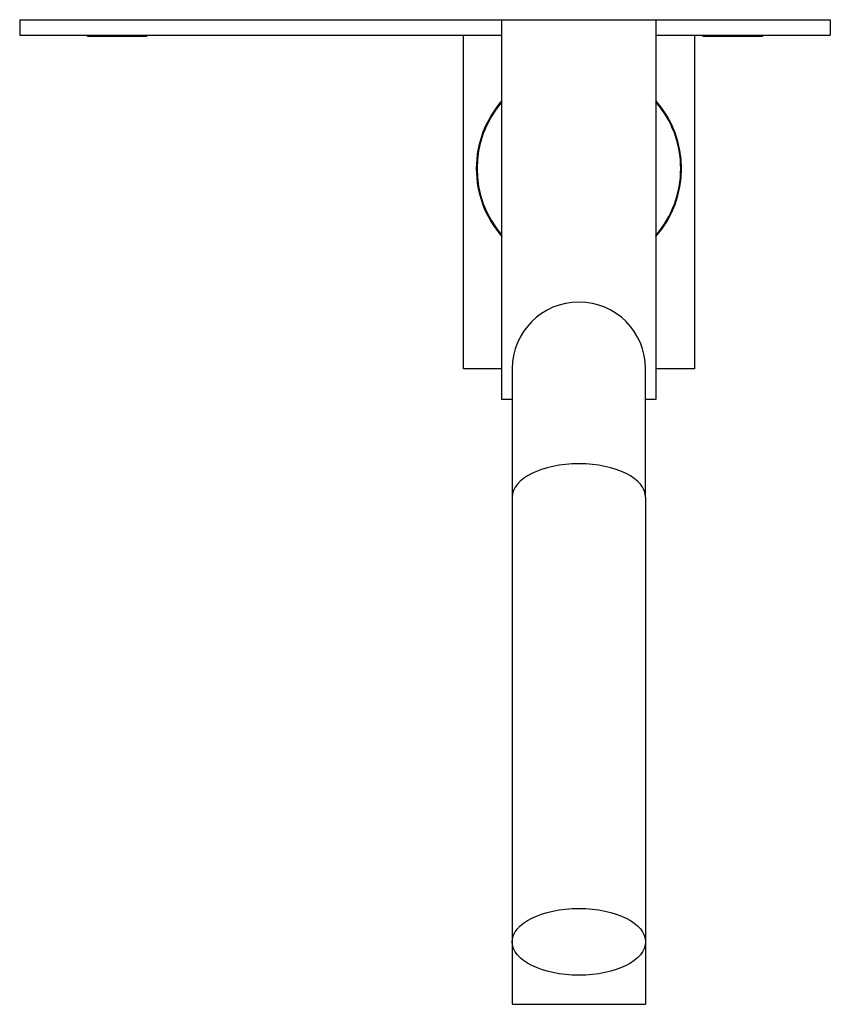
# Model space of a CAD drawing. Header units: millimetres. Extents: x 166.181 to 166.339, y 28.004 to 28.196.
import ezdxf

# ---------------------------------------------------------------- set-up
doc = ezdxf.new("R2010")
doc.units = ezdxf.units.MM
doc.layers.add('SANINDUSA', color=3, linetype='Continuous')

msp = doc.modelspace()

# ---------------------------------------------------------------- linework, layer by layer
at = {"layer": 'SANINDUSA'}
for p, q in [((166.1813675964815, 28.19605155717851), (166.1813675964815, 28.19305155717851)), ((166.1813675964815, 28.19605155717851), (166.3393675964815, 28.19605155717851)), ((166.2753675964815, 28.12205155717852), (166.2753675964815, 28.19605155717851)), ((166.3053675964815, 28.19605155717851), (166.3053675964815, 28.12205155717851)), ((166.3393675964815, 28.19605155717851), (166.3393675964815, 28.19305155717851)), ((166.1813675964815, 28.19305155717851), (166.2753675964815, 28.19305155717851)), ((166.1945611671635, 28.19305155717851), (166.1945206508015, 28.19299922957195)), ((166.1946175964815, 28.19280155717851), (166.1945206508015, 28.19299922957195)), ((166.1945206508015, 28.19299922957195), (166.2062145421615, 28.19299922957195)), ((166.2061175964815, 28.19280155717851), (166.2062145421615, 28.19299922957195)), ((166.2061740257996, 28.19305155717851), (166.2062145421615, 28.19299922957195)), ((166.2678675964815, 28.19305155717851), (166.2753675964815, 28.19305155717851)), ((166.2678675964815, 28.12805155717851), (166.2678675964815, 28.19305155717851)), ((166.3053675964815, 28.19305155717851), (166.3393675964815, 28.19305155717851)), ((166.3053675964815, 28.19305155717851), (166.3128675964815, 28.19305155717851)), ((166.3128675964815, 28.19305155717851), (166.3128675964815, 28.12805155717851)), ((166.3145611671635, 28.19305155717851), (166.3145206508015, 28.19299922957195)), ((166.3146175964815, 28.19280155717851), (166.3145206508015, 28.19299922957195)), ((166.3145206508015, 28.19299922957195), (166.3262145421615, 28.19299922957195)), ((166.3261175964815, 28.19280155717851), (166.3262145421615, 28.19299922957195)), ((166.3261740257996, 28.19305155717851), (166.3262145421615, 28.19299922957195)), ((166.2061175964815, 28.19280155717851), (166.1946175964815, 28.19280155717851)), ((166.3261175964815, 28.19280155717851), (166.3146175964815, 28.19280155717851)), ((166.2753675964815, 28.12805155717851), (166.2678675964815, 28.12805155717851)), ((166.2773675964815, 28.12805155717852), (166.2773675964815, 28.10305155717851)), ((166.3033675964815, 28.10305155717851), (166.3033675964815, 28.12805155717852)), ((166.3128675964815, 28.12805155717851), (166.3053675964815, 28.12805155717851)), ((166.2773675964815, 28.12205155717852), (166.2753675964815, 28.12205155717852)), ((166.3053675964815, 28.12205155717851), (166.3033675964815, 28.12205155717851)), ((166.2773675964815, 28.10305155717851), (166.2773675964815, 28.01644582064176)), ((166.3033675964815, 28.10305155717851), (166.3033675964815, 28.01644582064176)), ((166.2773675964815, 28.01644582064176), (166.2773675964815, 28.00427594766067)), ((166.3033675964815, 28.01644582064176), (166.3033675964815, 28.00427594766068)), ((166.2773675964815, 28.00427594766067), (166.3033675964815, 28.00427594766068))]:
    msp.add_line(p, q, dxfattribs=at)
for centre, radius, start, end in [((166.2903675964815, 28.16705155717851), 0.02, 138.5903778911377, 180), ((166.2903675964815, 28.16705155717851), 0.01985, 139.083729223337, 220.916270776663), ((166.2903675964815, 28.16705155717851), 0.02, 318.5903778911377, 41.40962210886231), ((166.2903675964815, 28.16705155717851), 0.01985, 0, 40.916270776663), ((166.2903675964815, 28.16705155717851), 0.02, 180, 221.4096221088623), ((166.2903675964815, 28.16705155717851), 0.01985, 319.0837292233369, 0), ((166.2903675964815, 28.12805155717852), 0.013, 0, 180)]:
    msp.add_arc(centre, radius, start, end, dxfattribs=at)
msp.add_ellipse((166.2903675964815, 28.10305155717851), major_axis=(-0.013, -1.214847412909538e-16), ratio=0.4999999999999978, start_param=3.141592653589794, end_param=6.283185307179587, dxfattribs=at)
msp.add_ellipse((166.2903675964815, 28.01644582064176), major_axis=(-0.013, -1.214847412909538e-16), ratio=0.4999999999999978, dxfattribs=at)

doc.saveas('drawing.dxf')
